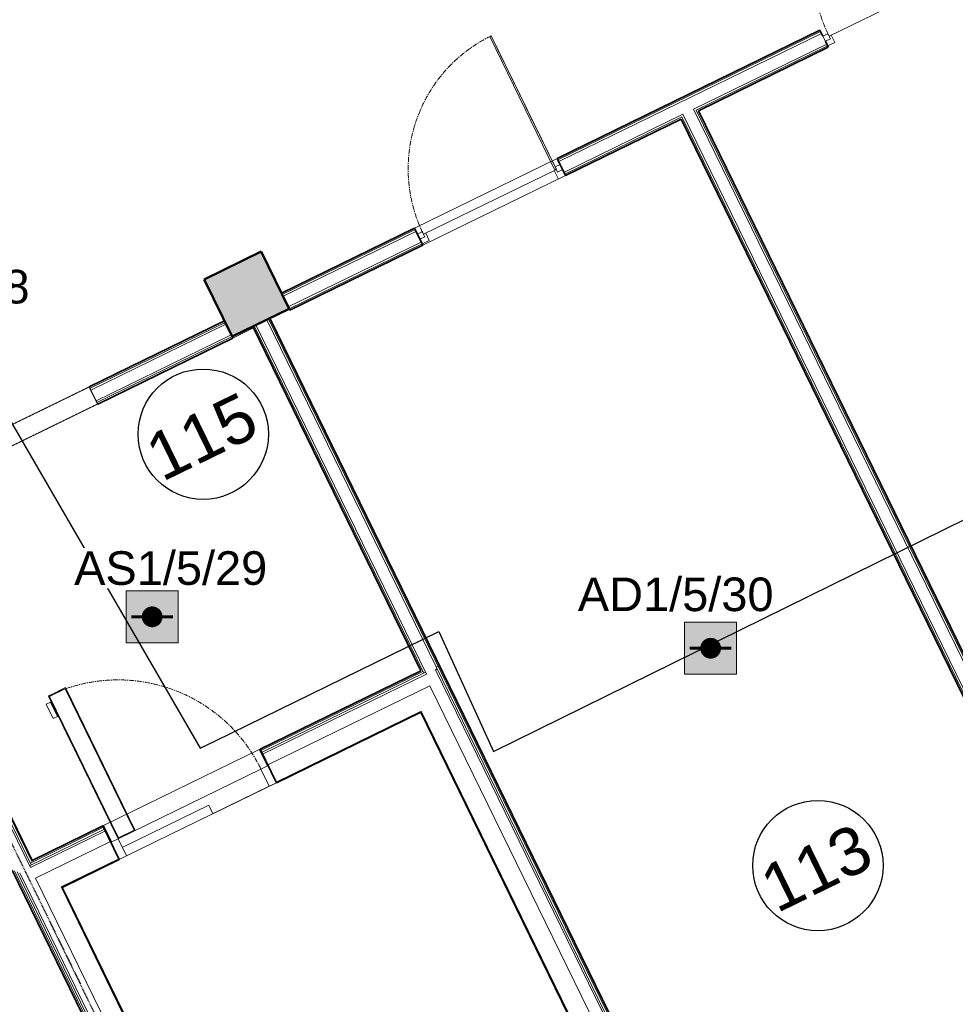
# Model space of a CAD drawing. Header units: millimetres. Extents: x -197461 to 862495, y -970068 to 63888.
# Tile 153 of 253: x -124721 to -118834, y -170077 to -163881. Entities that reach past the tile are written whole.
import ezdxf

# ---------------------------------------------------------------- set-up
doc = ezdxf.new("R2010")
doc.units = ezdxf.units.MM
for name, pattern in [('CENTER', [50.8, 31.75, -6.35, 6.35, -6.35]), ('HIDDEN', [9.525, 6.35, -3.175]), ('Overhead', [3.96875, 2.38125, -1.5875])]:
    doc.linetypes.add(name, pattern=pattern)
doc.layers.get('0').update_dxf_attribs({"linetype": 'CONTINUOUS'})
for name, color, linetype, lineweight in [('A-AREA-IDEN', 252, 'CONTINUOUS', 25), ('A-DETL', 90, 'CONTINUOUS', 5), ('A-DETL-GENF', 92, 'CONTINUOUS', 5), ('A-DETL-MEDM', 33, 'CONTINUOUS', 25), ('A-Door', 252, 'CONTINUOUS', 0), ('A-FLOR', 192, 'CONTINUOUS', 5), ('A-GLAZ', 151, 'CONTINUOUS', 5), ('A-Wall', 252, 'CONTINUOUS', 0), ('G-IMPT', 8, 'CONTINUOUS', 5), ('I-WALL', 2, 'CONTINUOUS', 18), ('S-Cols', 52, 'CONTINUOUS', 0)]:
    doc.layers.add(name, color=color, linetype=linetype, lineweight=lineweight)
doc.layers.add('UAS', color=240, linetype='CONTINUOUS')
doc.styles.add('ARIAL', font='arialbd.ttf')
doc.styles.add('Arial_3', font='arial.ttf', dxfattribs={"height": 300})

# ---------------------------------------------------------------- blocks, each defined once
blk = doc.blocks.new('PBL_BIOR_stiklotas_GEZE_02 - BIOR 1000 x 2100mm BIOR 1000 x 2100mm labratorija 1-4011941-Pirmā stāva plāns uz atzīmes 0_000 M1-150')
at = {"layer": 'A-Door'}
for p, q in [((455, 5), (455, 935)), ((465, 935), (455, 935)), ((465, 5), (465, 935)), ((-465, 18), (-500, 18)), ((-465, -18), (-465, 18)), ((465, 5), (455, 5)), ((500, 18), (465, 18)), ((465, 18), (465, -18)), ((-500, -18), (-465, -18)), ((465, -18), (500, -18))]:
    blk.add_line(p, q, dxfattribs=at)
at = {"layer": 'A-Door', "color": 250, "linetype": 'CENTER', "lineweight": 5}
blk.add_line((465, 5), (465, 935), dxfattribs=at)
blk.add_arc((465, 5), 930, 90, 180, dxfattribs=at)
blk = doc.blocks.new('PBL_BIOR_stiklotas_GEZE_02 - BIOR 1000 x 2100mm BIOR 1000 x 2100mm labratorija 2-4011961-Pirmā stāva plāns uz atzīmes 0_000 M1-150')
at = {"layer": 'A-Door'}
for p, q in [((455, 5), (455, 935)), ((465, 935), (455, 935)), ((465, 5), (465, 935)), ((-465, 18), (-500, 18)), ((-500, 18), (-500, -18)), ((-465, -18), (-465, 18)), ((465, 5), (455, 5)), ((500, 18), (465, 18)), ((465, 18), (465, -18)), ((500, -18), (500, 18)), ((-500, -18), (-465, -18)), ((465, -18), (500, -18))]:
    blk.add_line(p, q, dxfattribs=at)
at = {"layer": 'A-Door', "color": 250, "linetype": 'CENTER', "lineweight": 5}
blk.add_line((465, 5), (465, 935), dxfattribs=at)
blk.add_arc((465, 5), 930, 90, 180, dxfattribs=at)
blk = doc.blocks.new('Door-Opening - 1300x2100-3537063-Pirmā stāva plāns uz atzīmes 0_000 M1-150')
at = {"layer": 'A-DETL-GENF', "linetype": 'Overhead'}
for p, q in [((641.8, 60), (-658.2, 60)), ((-658.2, -60), (641.8, -60))]:
    blk.add_line(p, q, dxfattribs=at)
at = {"layer": 'A-DETL-MEDM'}
for p, q in [((-658.2, 60), (-658.2, -60)), ((641.8, -60), (641.8, 60))]:
    blk.add_line(p, q, dxfattribs=at)
blk = doc.blocks.new('SchueCal_Schueco_AWS-75-BS-SI__Family-02_Type 2_5080x1480 - Schueco_AWS-75-BS-SI__Family-02__Type 2-3433120-Pirmā stāva plāns uz atzīmes 0_000 M1-150')
at = {"layer": 'G-IMPT'}
for p, q in [((-2457.2, 19), (-2457.2, -17.5)), ((-2457.2, 19), (-1352.3, 19)), ((-1352.3, 19), (-1352.3, -17.5)), ((-1339.3, -17.5), (-1339.3, 30.5)), ((-1315.3, 30.5), (-1315.3, -17.5)), ((1315.3, -17.5), (1315.3, 30.5)), ((1339.3, 30.5), (1339.3, -17.5)), ((1352.3, 19), (1352.3, -17.5)), ((1352.3, 19), (2457.2, 19)), ((2457.2, 19), (2457.2, -17.5)), ((-2540, -27.5), (-2540, -102.5)), ((-2540, -27.5), (-97, -27.5)), ((-2540, -102.5), (-2540, -27.5)), ((-2501, -22), (-2501, -17.5)), ((-2501, -17.5), (-2501, -22)), ((-2501, -17.5), (-1308.5, -17.5)), ((-2501, -22), (-1308.5, -22)), ((-2481.1, -27.5), (-2481.1, -22)), ((-2481.1, -22), (-2481.1, -27.5)), ((-1341.8, -17.5), (-1341.8, -8.5)), ((-1341.8, -8.5), (-1341.8, -17.5)), ((-1341.8, -17.5), (-1341.8, -8.5)), ((-1341.8, -8.5), (-1312.8, -8.5)), ((-1340.3, -8.5), (-1341.8, -8.5)), ((-1338.4, -8.5), (-1339.3, -8.5)), ((-1328.4, -22), (-1328.4, -27.5)), ((-1328.4, -22), (-1328.4, -27.5)), ((-1315.3, -8.5), (-1316.2, -8.5)), ((-1312.8, -8.5), (-1312.8, -17.5)), ((-1312.8, -8.5), (-1312.8, -17.5)), ((-1312.8, -8.5), (-1312.8, -17.5)), ((-1308.5, -22), (-1308.5, -17.5)), ((-1308.5, -17.5), (-1308.5, -22)), ((-97, -27.5), (-97, -97.5)), ((-97, -97.5), (-97, -27.5)), ((-97, -27.5), (-53, -27.5)), ((-53, -27.5), (-53, -102.5)), ((53, -102.5), (53, -27.5)), ((53, -27.5), (97, -27.5)), ((97, -27.5), (97, -97.5)), ((97, -27.5), (2540, -27.5)), ((97, -27.5), (97, -97.5)), ((1308.5, -22), (1308.5, -17.5)), ((1308.5, -17.5), (1308.5, -22)), ((1308.5, -17.5), (2501, -17.5)), ((1308.5, -22), (2501, -22)), ((1312.8, -17.5), (1312.8, -8.5)), ((1312.8, -8.5), (1341.8, -8.5)), ((1312.8, -17.5), (1312.8, -8.5)), ((1312.8, -17.5), (1312.8, -8.5)), ((1316.2, -8.5), (1315.3, -8.5)), ((1328.4, -27.5), (1328.4, -22)), ((1328.4, -22), (1328.4, -27.5)), ((1339.3, -8.5), (1338.4, -8.5)), ((1341.8, -8.5), (1340.3, -8.5)), ((1341.8, -8.5), (1341.8, -17.5)), ((1341.8, -8.5), (1341.8, -17.5)), ((1341.8, -17.5), (1341.8, -8.5)), ((2481.1, -22), (2481.1, -27.5)), ((2481.1, -22), (2481.1, -27.5)), ((2501, -22), (2501, -17.5)), ((2501, -17.5), (2501, -22)), ((2540, -102.5), (2540, -27.5)), ((2540, -27.5), (2540, -102.5)), ((-137.5, -102.5), (-2540, -102.5)), ((-2540, -102.5), (-1296.5, -102.5)), ((-2403, -104.5), (-2403, -102.5)), ((-2399, -108.5), (-2403, -104.5)), ((-2403, -104.5), (-2358, -104.5)), ((-2399, -108.5), (-2362, -108.5)), ((-2362, -108.5), (-2358, -104.5)), ((-2358, -102.5), (-2358, -104.5)), ((-1451.5, -104.5), (-1451.5, -102.5)), ((-1447.5, -108.5), (-1451.5, -104.5)), ((-1451.5, -104.5), (-1406.5, -104.5)), ((-1447.5, -108.5), (-1410.5, -108.5)), ((-1410.5, -108.5), (-1406.5, -104.5)), ((-1406.5, -102.5), (-1406.5, -104.5)), ((-1296.5, -102.5), (-63, -102.5)), ((-1186.5, -104.5), (-1186.5, -102.5)), ((-1182.5, -108.5), (-1186.5, -104.5)), ((-1186.5, -104.5), (-1141.5, -104.5)), ((-1182.5, -108.5), (-1145.5, -108.5)), ((-1145.5, -108.5), (-1141.5, -104.5)), ((-1141.5, -102.5), (-1141.5, -104.5)), ((-235, -104.5), (-235, -102.5)), ((-231, -108.5), (-235, -104.5)), ((-235, -104.5), (-190, -104.5)), ((-231, -108.5), (-194, -108.5)), ((-194, -108.5), (-190, -104.5)), ((-190, -102.5), (-190, -104.5)), ((-97, -97.5), (-137.5, -97.5)), ((-137.5, -97.5), (-137.5, -102.5)), ((-137.5, -102.5), (-137.5, -97.5)), ((-137.5, -97.5), (-97, -97.5)), ((-53, -102.5), (-137.5, -102.5)), ((137.5, -102.5), (53, -102.5)), ((63, -102.5), (1296.5, -102.5)), ((97, -97.5), (137.5, -97.5)), ((97, -97.5), (137.5, -97.5)), ((137.5, -97.5), (137.5, -102.5)), ((137.5, -97.5), (137.5, -102.5)), ((137.5, -102.5), (2540, -102.5)), ((190, -104.5), (190, -102.5)), ((194, -108.5), (190, -104.5)), ((190, -104.5), (235, -104.5)), ((194, -108.5), (231, -108.5)), ((231, -108.5), (235, -104.5)), ((235, -102.5), (235, -104.5)), ((1141.5, -104.5), (1141.5, -102.5)), ((1145.5, -108.5), (1141.5, -104.5)), ((1141.5, -104.5), (1186.5, -104.5)), ((1145.5, -108.5), (1182.5, -108.5)), ((1182.5, -108.5), (1186.5, -104.5)), ((1186.5, -102.5), (1186.5, -104.5)), ((1296.5, -102.5), (2540, -102.5)), ((1406.5, -104.5), (1406.5, -102.5)), ((1410.5, -108.5), (1406.5, -104.5)), ((1406.5, -104.5), (1451.5, -104.5)), ((1410.5, -108.5), (1447.5, -108.5)), ((1447.5, -108.5), (1451.5, -104.5)), ((1451.5, -102.5), (1451.5, -104.5)), ((2358, -104.5), (2358, -102.5)), ((2362, -108.5), (2358, -104.5)), ((2358, -104.5), (2403, -104.5)), ((2362, -108.5), (2399, -108.5)), ((2399, -108.5), (2403, -104.5)), ((2403, -102.5), (2403, -104.5))]:
    blk.add_line(p, q, dxfattribs=at)
at = {"layer": 'G-IMPT', "flags": 128}
for points in [[(-1339.3, 30.5), (-1335.8, 39), (-1327.3, 42.5)], [(-1327.3, 42.5), (-1335.8, 39), (-1339.3, 30.5)], [(-1315.3, 30.5), (-1318.8, 39), (-1327.3, 42.5)], [(-1327.3, 42.5), (-1318.8, 39), (-1315.3, 30.5)], [(1315.3, 30.5), (1318.8, 39), (1327.3, 42.5)], [(1327.3, 42.5), (1318.8, 39), (1315.3, 30.5)], [(1339.3, 30.5), (1335.8, 39), (1327.3, 42.5)], [(1327.3, 42.5), (1335.8, 39), (1339.3, 30.5)], [(-2397.8, -106.5), (-2397.8, -106.5), (-2397.8, -106.6), (-2397.8, -106.6), (-2397.8, -106.7), (-2397.8, -106.7), (-2397.8, -106.7), (-2397.8, -106.8), (-2397.8, -106.8), (-2397.8, -106.9), (-2397.8, -106.9), (-2397.8, -106.9), (-2397.9, -107), (-2397.9, -107), (-2397.9, -107), (-2397.9, -107.1), (-2397.9, -107.1), (-2398, -107.1), (-2398, -107.2), (-2398, -107.2), (-2398.1, -107.2), (-2398.1, -107.2), (-2398.1, -107.3), (-2398.1, -107.3), (-2398.2, -107.3), (-2398.2, -107.3), (-2398.2, -107.4), (-2398.3, -107.4), (-2398.3, -107.4), (-2398.4, -107.4), (-2398.4, -107.4), (-2398.4, -107.4), (-2398.5, -107.5), (-2398.5, -107.5), (-2398.5, -107.5), (-2398.6, -107.5), (-2398.6, -107.5)], [(-2362.4, -107.5), (-2362.4, -107.5), (-2362.5, -107.5), (-2362.5, -107.5), (-2362.6, -107.5), (-2362.6, -107.4), (-2362.6, -107.4), (-2362.7, -107.4), (-2362.7, -107.4), (-2362.7, -107.4), (-2362.8, -107.4), (-2362.8, -107.3), (-2362.8, -107.3), (-2362.9, -107.3), (-2362.9, -107.3), (-2362.9, -107.2), (-2363, -107.2), (-2363, -107.2), (-2363, -107.1), (-2363, -107.1), (-2363.1, -107.1), (-2363.1, -107), (-2363.1, -107), (-2363.1, -107), (-2363.1, -106.9), (-2363.2, -106.9), (-2363.2, -106.9), (-2363.2, -106.8), (-2363.2, -106.8), (-2363.2, -106.8), (-2363.2, -106.7), (-2363.2, -106.7), (-2363.2, -106.6), (-2363.2, -106.6), (-2363.2, -106.6), (-2363.2, -106.5), (-2363.2, -106.5)], [(-1446.3, -106.5), (-1446.3, -106.5), (-1446.3, -106.6), (-1446.3, -106.6), (-1446.3, -106.7), (-1446.3, -106.7), (-1446.3, -106.7), (-1446.3, -106.8), (-1446.3, -106.8), (-1446.3, -106.9), (-1446.3, -106.9), (-1446.3, -106.9), (-1446.4, -107), (-1446.4, -107), (-1446.4, -107), (-1446.4, -107.1), (-1446.4, -107.1), (-1446.5, -107.1), (-1446.5, -107.2), (-1446.5, -107.2), (-1446.6, -107.2), (-1446.6, -107.2), (-1446.6, -107.3), (-1446.6, -107.3), (-1446.7, -107.3), (-1446.7, -107.3), (-1446.7, -107.4), (-1446.8, -107.4), (-1446.8, -107.4), (-1446.9, -107.4), (-1446.9, -107.4), (-1446.9, -107.4), (-1447, -107.5), (-1447, -107.5), (-1447, -107.5), (-1447.1, -107.5), (-1447.1, -107.5)], [(-1410.9, -107.5), (-1410.9, -107.5), (-1411, -107.5), (-1411, -107.5), (-1411.1, -107.5), (-1411.1, -107.4), (-1411.1, -107.4), (-1411.2, -107.4), (-1411.2, -107.4), (-1411.2, -107.4), (-1411.3, -107.4), (-1411.3, -107.3), (-1411.3, -107.3), (-1411.4, -107.3), (-1411.4, -107.3), (-1411.4, -107.2), (-1411.5, -107.2), (-1411.5, -107.2), (-1411.5, -107.1), (-1411.5, -107.1), (-1411.6, -107.1), (-1411.6, -107), (-1411.6, -107), (-1411.6, -107), (-1411.6, -106.9), (-1411.7, -106.9), (-1411.7, -106.9), (-1411.7, -106.8), (-1411.7, -106.8), (-1411.7, -106.8), (-1411.7, -106.7), (-1411.7, -106.7), (-1411.7, -106.6), (-1411.7, -106.6), (-1411.7, -106.6), (-1411.7, -106.5), (-1411.7, -106.5)], [(-1181.3, -106.5), (-1181.3, -106.5), (-1181.3, -106.6), (-1181.3, -106.6), (-1181.3, -106.7), (-1181.3, -106.7), (-1181.3, -106.7), (-1181.3, -106.8), (-1181.3, -106.8), (-1181.3, -106.9), (-1181.3, -106.9), (-1181.3, -106.9), (-1181.4, -107), (-1181.4, -107), (-1181.4, -107), (-1181.4, -107.1), (-1181.4, -107.1), (-1181.5, -107.1), (-1181.5, -107.2), (-1181.5, -107.2), (-1181.6, -107.2), (-1181.6, -107.2), (-1181.6, -107.3), (-1181.6, -107.3), (-1181.7, -107.3), (-1181.7, -107.3), (-1181.7, -107.4), (-1181.8, -107.4), (-1181.8, -107.4), (-1181.9, -107.4), (-1181.9, -107.4), (-1181.9, -107.4), (-1182, -107.5), (-1182, -107.5), (-1182, -107.5), (-1182.1, -107.5), (-1182.1, -107.5)], [(-1145.9, -107.5), (-1145.9, -107.5), (-1146, -107.5), (-1146, -107.5), (-1146.1, -107.5), (-1146.1, -107.4), (-1146.1, -107.4), (-1146.2, -107.4), (-1146.2, -107.4), (-1146.2, -107.4), (-1146.3, -107.4), (-1146.3, -107.3), (-1146.3, -107.3), (-1146.4, -107.3), (-1146.4, -107.3), (-1146.4, -107.2), (-1146.5, -107.2), (-1146.5, -107.2), (-1146.5, -107.1), (-1146.5, -107.1), (-1146.6, -107.1), (-1146.6, -107), (-1146.6, -107), (-1146.6, -107), (-1146.6, -106.9), (-1146.7, -106.9), (-1146.7, -106.9), (-1146.7, -106.8), (-1146.7, -106.8), (-1146.7, -106.8), (-1146.7, -106.7), (-1146.7, -106.7), (-1146.7, -106.6), (-1146.7, -106.6), (-1146.7, -106.6), (-1146.7, -106.5), (-1146.7, -106.5)], [(-229.8, -106.5), (-229.8, -106.5), (-229.8, -106.6), (-229.8, -106.6), (-229.8, -106.7), (-229.8, -106.7), (-229.8, -106.7), (-229.8, -106.8), (-229.8, -106.8), (-229.8, -106.9), (-229.8, -106.9), (-229.8, -106.9), (-229.9, -107), (-229.9, -107), (-229.9, -107), (-229.9, -107.1), (-229.9, -107.1), (-230, -107.1), (-230, -107.2), (-230, -107.2), (-230.1, -107.2), (-230.1, -107.2), (-230.1, -107.3), (-230.1, -107.3), (-230.2, -107.3), (-230.2, -107.3), (-230.2, -107.4), (-230.3, -107.4), (-230.3, -107.4), (-230.4, -107.4), (-230.4, -107.4), (-230.4, -107.4), (-230.5, -107.5), (-230.5, -107.5), (-230.5, -107.5), (-230.6, -107.5), (-230.6, -107.5)], [(-194.4, -107.5), (-194.4, -107.5), (-194.5, -107.5), (-194.5, -107.5), (-194.6, -107.5), (-194.6, -107.4), (-194.6, -107.4), (-194.7, -107.4), (-194.7, -107.4), (-194.7, -107.4), (-194.8, -107.4), (-194.8, -107.3), (-194.8, -107.3), (-194.9, -107.3), (-194.9, -107.3), (-194.9, -107.2), (-195, -107.2), (-195, -107.2), (-195, -107.1), (-195, -107.1), (-195.1, -107.1), (-195.1, -107), (-195.1, -107), (-195.1, -107), (-195.1, -106.9), (-195.2, -106.9), (-195.2, -106.9), (-195.2, -106.8), (-195.2, -106.8), (-195.2, -106.8), (-195.2, -106.7), (-195.2, -106.7), (-195.2, -106.6), (-195.2, -106.6), (-195.2, -106.6), (-195.2, -106.5), (-195.2, -106.5)], [(195.2, -106.5), (195.2, -106.5), (195.2, -106.6), (195.2, -106.6), (195.2, -106.7), (195.2, -106.7), (195.2, -106.7), (195.2, -106.8), (195.2, -106.8), (195.2, -106.9), (195.2, -106.9), (195.2, -106.9), (195.1, -107), (195.1, -107), (195.1, -107), (195.1, -107.1), (195.1, -107.1), (195, -107.1), (195, -107.2), (195, -107.2), (194.9, -107.2), (194.9, -107.2), (194.9, -107.3), (194.9, -107.3), (194.8, -107.3), (194.8, -107.3), (194.8, -107.4), (194.7, -107.4), (194.7, -107.4), (194.6, -107.4), (194.6, -107.4), (194.6, -107.4), (194.5, -107.5), (194.5, -107.5), (194.5, -107.5), (194.4, -107.5), (194.4, -107.5)], [(230.6, -107.5), (230.6, -107.5), (230.5, -107.5), (230.5, -107.5), (230.4, -107.5), (230.4, -107.4), (230.4, -107.4), (230.3, -107.4), (230.3, -107.4), (230.3, -107.4), (230.2, -107.4), (230.2, -107.3), (230.2, -107.3), (230.1, -107.3), (230.1, -107.3), (230.1, -107.2), (230, -107.2), (230, -107.2), (230, -107.1), (230, -107.1), (229.9, -107.1), (229.9, -107), (229.9, -107), (229.9, -107), (229.9, -106.9), (229.8, -106.9), (229.8, -106.9), (229.8, -106.8), (229.8, -106.8), (229.8, -106.8), (229.8, -106.7), (229.8, -106.7), (229.8, -106.6), (229.8, -106.6), (229.8, -106.6), (229.8, -106.5), (229.8, -106.5)], [(1146.7, -106.5), (1146.7, -106.5), (1146.7, -106.6), (1146.7, -106.6), (1146.7, -106.7), (1146.7, -106.7), (1146.7, -106.7), (1146.7, -106.8), (1146.7, -106.8), (1146.7, -106.9), (1146.7, -106.9), (1146.7, -106.9), (1146.6, -107), (1146.6, -107), (1146.6, -107), (1146.6, -107.1), (1146.6, -107.1), (1146.5, -107.1), (1146.5, -107.2), (1146.5, -107.2), (1146.4, -107.2), (1146.4, -107.2), (1146.4, -107.3), (1146.4, -107.3), (1146.3, -107.3), (1146.3, -107.3), (1146.3, -107.4), (1146.2, -107.4), (1146.2, -107.4), (1146.1, -107.4), (1146.1, -107.4), (1146.1, -107.4), (1146, -107.5), (1146, -107.5), (1146, -107.5), (1145.9, -107.5), (1145.9, -107.5)], [(1182.1, -107.5), (1182.1, -107.5), (1182, -107.5), (1182, -107.5), (1181.9, -107.5), (1181.9, -107.4), (1181.9, -107.4), (1181.8, -107.4), (1181.8, -107.4), (1181.8, -107.4), (1181.7, -107.4), (1181.7, -107.3), (1181.7, -107.3), (1181.6, -107.3), (1181.6, -107.3), (1181.6, -107.2), (1181.5, -107.2), (1181.5, -107.2), (1181.5, -107.1), (1181.5, -107.1), (1181.4, -107.1), (1181.4, -107), (1181.4, -107), (1181.4, -107), (1181.4, -106.9), (1181.3, -106.9), (1181.3, -106.9), (1181.3, -106.8), (1181.3, -106.8), (1181.3, -106.8), (1181.3, -106.7), (1181.3, -106.7), (1181.3, -106.6), (1181.3, -106.6), (1181.3, -106.6), (1181.3, -106.5), (1181.3, -106.5)], [(1411.7, -106.5), (1411.7, -106.5), (1411.7, -106.6), (1411.7, -106.6), (1411.7, -106.7), (1411.7, -106.7), (1411.7, -106.7), (1411.7, -106.8), (1411.7, -106.8), (1411.7, -106.9), (1411.7, -106.9), (1411.7, -106.9), (1411.6, -107), (1411.6, -107), (1411.6, -107), (1411.6, -107.1), (1411.6, -107.1), (1411.5, -107.1), (1411.5, -107.2), (1411.5, -107.2), (1411.4, -107.2), (1411.4, -107.2), (1411.4, -107.3), (1411.4, -107.3), (1411.3, -107.3), (1411.3, -107.3), (1411.3, -107.4), (1411.2, -107.4), (1411.2, -107.4), (1411.1, -107.4), (1411.1, -107.4), (1411.1, -107.4), (1411, -107.5), (1411, -107.5), (1411, -107.5), (1410.9, -107.5), (1410.9, -107.5)], [(1447.1, -107.5), (1447.1, -107.5), (1447, -107.5), (1447, -107.5), (1446.9, -107.5), (1446.9, -107.4), (1446.9, -107.4), (1446.8, -107.4), (1446.8, -107.4), (1446.8, -107.4), (1446.7, -107.4), (1446.7, -107.3), (1446.7, -107.3), (1446.6, -107.3), (1446.6, -107.3), (1446.6, -107.2), (1446.5, -107.2), (1446.5, -107.2), (1446.5, -107.1), (1446.5, -107.1), (1446.4, -107.1), (1446.4, -107), (1446.4, -107), (1446.4, -107), (1446.4, -106.9), (1446.3, -106.9), (1446.3, -106.9), (1446.3, -106.8), (1446.3, -106.8), (1446.3, -106.8), (1446.3, -106.7), (1446.3, -106.7), (1446.3, -106.6), (1446.3, -106.6), (1446.3, -106.6), (1446.3, -106.5), (1446.3, -106.5)], [(2363.2, -106.5), (2363.2, -106.5), (2363.2, -106.6), (2363.2, -106.6), (2363.2, -106.7), (2363.2, -106.7), (2363.2, -106.7), (2363.2, -106.8), (2363.2, -106.8), (2363.2, -106.9), (2363.2, -106.9), (2363.2, -106.9), (2363.1, -107), (2363.1, -107), (2363.1, -107), (2363.1, -107.1), (2363.1, -107.1), (2363, -107.1), (2363, -107.2), (2363, -107.2), (2362.9, -107.2), (2362.9, -107.2), (2362.9, -107.3), (2362.9, -107.3), (2362.8, -107.3), (2362.8, -107.3), (2362.8, -107.4), (2362.7, -107.4), (2362.7, -107.4), (2362.6, -107.4), (2362.6, -107.4), (2362.6, -107.4), (2362.5, -107.5), (2362.5, -107.5), (2362.5, -107.5), (2362.4, -107.5), (2362.4, -107.5)], [(2398.6, -107.5), (2398.6, -107.5), (2398.5, -107.5), (2398.5, -107.5), (2398.4, -107.5), (2398.4, -107.4), (2398.4, -107.4), (2398.3, -107.4), (2398.3, -107.4), (2398.3, -107.4), (2398.2, -107.4), (2398.2, -107.3), (2398.2, -107.3), (2398.1, -107.3), (2398.1, -107.3), (2398.1, -107.2), (2398, -107.2), (2398, -107.2), (2398, -107.1), (2398, -107.1), (2397.9, -107.1), (2397.9, -107), (2397.9, -107), (2397.9, -107), (2397.9, -106.9), (2397.8, -106.9), (2397.8, -106.9), (2397.8, -106.8), (2397.8, -106.8), (2397.8, -106.8), (2397.8, -106.7), (2397.8, -106.7), (2397.8, -106.6), (2397.8, -106.6), (2397.8, -106.6), (2397.8, -106.5), (2397.8, -106.5)]]:
    blk.add_lwpolyline(points, dxfattribs=at)
blk = doc.blocks.new('SchueCal_Schueco_AWS-75-BS-SI__Family-02_Type 2_5080x1480 - Type 2-3433123-Pirmā stāva plāns uz atzīmes 0_000 M1-150')
blk.add_blockref('SchueCal_Schueco_AWS-75-BS-SI__Family-02_Type 2_5080x1480 - Schueco_AWS-75-BS-SI__Family-02__Type 2-3433120-Pirmā stāva plāns uz atzīmes 0_000 M1-150', (0, 0))
blk = doc.blocks.new('PBL durvis_saldetava - BIOR SALDĒTAVA 1100x2100-4007308-Pirmā stāva plāns uz atzīmes 0_000 M1-150')
at = {"layer": 'A-Door'}
for p, q in [((-550, 117.5), (-500, 117.5)), ((500, 117.5), (-500, 117.5)), ((-500, 117.5), (-500, -2.5)), ((500, -2.5), (500, 117.5)), ((500, 117.5), (550, 117.5)), ((-545, -2.5), (-545, -117.5)), ((-500, -2.5), (-545, -2.5)), ((500, -2.5), (-500, -2.5)), ((380, -2.5), (380, -1002.5)), ((500, -2.5), (380, -2.5)), ((495, -7.5), (385, -7.5)), ((385, -7.5), (385, -997.5)), ((495, -7.5), (495, -997.5)), ((500, -2.5), (500, -1002.5)), ((545, -2.5), (500, -2.5)), ((545, -117.5), (545, -2.5)), ((-545, -117.5), (-550, -117.5)), ((-545, -117.5), (545, -117.5)), ((550, -117.5), (545, -117.5)), ((535, -862.5), (505, -862.5)), ((505, -862.5), (505, -962.5)), ((535, -962.5), (535, -862.5)), ((505, -962.5), (535, -962.5)), ((500, -1002.5), (380, -1002.5)), ((495, -997.5), (385, -997.5))]:
    blk.add_line(p, q, dxfattribs=at)
at = {"layer": 'A-Door', "color": 250, "linetype": 'CENTER', "lineweight": 5}
blk.add_line((500, -2.5), (500, -1002.5), dxfattribs=at)
blk.add_arc((500, -2.5), 1000, 180, 270, dxfattribs=at)
blk = doc.blocks.new('PBL_telpnu_numeracija_0001 - PBL telpas NUMERĀCIJA-1342367-Pirmā stāva plāns uz atzīmes 0_000 M1-150')
at = {"layer": 'A-AREA-IDEN'}
blk.add_circle((0.034, 0.024), 2.733, dxfattribs=at)
blk = doc.blocks.new('AD-proj')
at = {"lineweight": 5}
blk.add_lwpolyline([(-250, -250), (250, -250), (250, 250), (-250, 250)], close=True, dxfattribs=at)
at = {"const_width": 100}
blk.add_lwpolyline([(-50, 0, 1), (50, 0, 1)], format="xyb", close=True, dxfattribs=at)
at = {"const_width": 30}
blk.add_lwpolyline([(-200, 0), (200, 0)], dxfattribs=at)

msp = doc.modelspace()

# ---------------------------------------------------------------- hatches: boundary and pattern name
at = {"layer": 'S-Cols', "true_color": 0x636466}
msp.add_hatch(color=251, dxfattribs=at).paths.add_polyline_path([(-123025.4447, -165699.82906), (-123200.95274, -165340.38932), (-123560.39248, -165515.89736), (-123384.88444, -165875.3371)], flags=0)
at = {"layer": 'UAS', "lineweight": 50, "true_color": 0xffffff}
h = msp.add_hatch(color=7, dxfattribs=at)
h.dxf.hatch_style = 1
h.paths.add_polyline_path([(-123920.22993, -167638.59358), (-123854.75899, -167638.59358, 1)], flags=16)
h.paths.add_polyline_path([(-123723.81712, -167802.27093), (-123723.81712, -167474.91624), (-124051.17181, -167474.91624), (-124051.17181, -167802.27093)])
h = msp.add_hatch(color=7, dxfattribs=at)
h.dxf.hatch_style = 1
h.paths.add_polyline_path([(-120406.46276, -167836.13481), (-120340.99182, -167836.13481, 1)], flags=16)
h.paths.add_polyline_path([(-120210.04995, -167999.81216), (-120210.04995, -167672.45746), (-120537.40464, -167672.45746), (-120537.40464, -167999.81216)])

# ---------------------------------------------------------------- linework, layer by layer
at = {"layer": 'A-DETL', "color": 252, "linetype": 'HIDDEN', "lineweight": 25, "true_color": 0x939598}
msp.add_line((-125780.00142, -167000.31644), (-120119.86717, -178592.24813), dxfattribs=at)
at = {"layer": 'A-FLOR', "color": 251, "true_color": 0x636466}
for p, q in [((-119628.20382, -163985.37456), (-118792.50642, -163577.31837)), ((-119614.72483, -163978.79301), (-119592.78632, -164023.72298)), ((-119592.78632, -164023.72298), (-119637.71629, -164045.66148)), ((-122180.22599, -165231.48163), (-121344.52859, -164823.42544)), ((-121331.68137, -164883.92296), (-121358.00758, -164830.007)), ((-122166.747, -165224.90008), (-122144.80849, -165269.83005)), ((-122144.80849, -165269.83005), (-122189.73846, -165291.76855)), ((-123250.19984, -165820.70143), (-123380.49674, -165884.32309)), ((-122197.02733, -168239.69065), (-123505.62729, -168877.76341)), ((-124192.81305, -168951.7859), (-123213.33975, -168473.5265)), ((-123531.79085, -168824.10552), (-124075.60462, -169089.26888)), ((-123505.62729, -168877.76341), (-123531.79085, -168824.10552))]:
    msp.add_line(p, q, dxfattribs=at)
at = {"layer": 'A-Wall', "color": 251, "lineweight": 5, "true_color": 0x636466}
for p, q in [((-121335.01611, -164763.13852), (-119681.5933, -163955.80155)), ((-121329.53149, -164774.37101), (-119676.10867, -163967.03404)), ((-120481.15366, -164443.58642), (-119643.20092, -164034.42899)), ((-120464.43654, -164449.33429), (-119637.71629, -164045.66148)), ((-121296.62373, -164841.76597), (-120548.54861, -164476.49418)), ((-121291.1391, -164852.99846), (-120554.29647, -164493.2113)), ((-117879.99273, -169970.17437), (-120554.29647, -164493.2113)), ((-117868.76024, -169964.68974), (-120548.54861, -164476.49418)), ((-117801.36529, -169931.78199), (-120481.15366, -164443.58642)), ((-117790.1328, -169926.29736), (-120464.43654, -164449.33429)), ((-123069.32171, -165609.96913), (-122233.61547, -165201.90862)), ((-123063.83709, -165621.20162), (-122228.13084, -165213.14111)), ((-123030.92933, -165688.59657), (-122195.22309, -165280.53606)), ((-123025.4447, -165699.82906), (-122189.73846, -165291.76855)), ((-124278.70872, -166200.49131), (-123428.76145, -165785.47716)), ((-123166.97108, -165768.94155), (-120580.42438, -171066.17855)), ((-123155.73858, -165763.45692), (-120569.19189, -171060.69393)), ((-124273.2241, -166211.7238), (-123423.27683, -165796.70966)), ((-123245.59852, -165807.33393), (-122178.29328, -167993.17067)), ((-123234.36603, -165801.8493), (-122161.57617, -167998.91853)), ((-124240.31634, -166279.11875), (-123390.36907, -165864.10461)), ((-124234.83171, -166290.35125), (-123384.88444, -165875.3371)), ((-125759.4144, -166951.31466), (-124653.71376, -169215.78503)), ((-125753.66653, -166934.59754), (-124647.96589, -169199.06791)), ((-125747.91867, -166917.88042), (-124642.21802, -169182.3508)), ((-122088.43335, -167949.29366), (-122099.66584, -167954.77828)), ((-122183.77791, -167981.93818), (-123204.45906, -168480.31864)), ((-122167.06079, -167987.68604), (-123198.97443, -168491.55113)), ((-122161.57617, -167998.91853), (-123193.4898, -168502.78363)), ((-122094.18121, -167966.01078), (-122105.41371, -167971.4954)), ((-120591.65687, -171071.66318), (-122105.41371, -167971.4954)), ((-122139.9009, -168071.79811), (-123160.58205, -168570.17858)), ((-120659.05182, -171104.57094), (-122139.9009, -168071.79811)), ((-122195.08041, -168232.28245), (-123107.92963, -168678.0105)), ((-120817.34231, -171053.88442), (-122195.08041, -168232.28245)), ((-124187.43372, -168974.19824), (-124659.19838, -169204.55254)), ((-124181.94909, -168985.43073), (-124653.71376, -169215.78503)), ((-124192.91835, -168962.96575), (-124653.45052, -169187.83542)), ((-124149.04134, -169052.82568), (-124620.8023, -169283.17818)), ((-124096.38893, -169160.65761), (-124460.37741, -169338.38671)), ((-123143.85646, -172540.35952), (-124754.48971, -169237.17107)), ((-123132.62095, -172534.88109), (-124737.77878, -169242.92195)), ((-123121.38544, -172529.40266), (-124721.06786, -169248.67284)), ((-123139.43409, -172321.26173), (-124620.8023, -169283.17818)), ((-123084.1951, -172160.74836), (-124460.37741, -169338.38671))]:
    msp.add_line(p, q, dxfattribs=at)
at = {"layer": 'I-WALL', "color": 251, "lineweight": 35, "true_color": 0x636466}
for p, q in [((-119685.981, -163946.81555), (-121339.40381, -164754.15253)), ((-119685.981, -163946.81555), (-119667.55266, -163984.55672)), ((-119633.32859, -164054.64747), (-120451.06284, -164453.93258)), ((-119651.75693, -164016.9063), (-119633.32859, -164054.64747)), ((-117781.14681, -169921.90966), (-120451.06284, -164453.93258)), ((-121286.7514, -164861.98445), (-120558.89477, -164506.58499)), ((-117888.97873, -169974.56207), (-120558.89477, -164506.58499)), ((-121339.40381, -164754.15253), (-121286.7514, -164861.98445)), ((-123073.70941, -165600.98313), (-122238.00317, -165192.92263)), ((-122238.00317, -165192.92263), (-122185.35076, -165300.75455)), ((-123021.057, -165708.81506), (-122185.35076, -165300.75455)), ((-123073.70941, -165600.98313), (-123021.057, -165708.81506)), ((-123433.14915, -165776.49117), (-124283.09642, -166191.50532)), ((-123380.49674, -165884.32309), (-123433.14915, -165776.49117)), ((-123146.75259, -165759.06922), (-123254.58451, -165811.72163)), ((-120560.2059, -171056.30623), (-123146.75259, -165759.06922)), ((-123254.58451, -165811.72163), (-122197.1516, -167977.33988)), ((-124230.44401, -166299.33724), (-123380.49674, -165884.32309)), ((-124642.11273, -169171.17095), (-125745.61952, -166911.19357)), ((-122197.1516, -167977.33988), (-123208.84676, -168471.33265)), ((-123105.73578, -168682.5035), (-122197.37956, -168238.96929)), ((-122197.37956, -168238.96929), (-120824.02916, -171051.58528)), ((-123208.84676, -168471.33265), (-123105.73578, -168682.5035)), ((-124197.30605, -168953.97975), (-124642.11273, -169171.17095)), ((-124094.19508, -169165.1506), (-124197.30605, -168953.97975)), ((-124453.69304, -169340.68707), (-124094.19508, -169165.1506)), ((-124767.85845, -169232.57035), (-123152.84488, -172544.74227)), ((-123081.89348, -172154.0603), (-124453.69304, -169340.68707))]:
    msp.add_line(p, q, dxfattribs=at)
at = {"layer": 'I-WALL', "color": 251, "lineweight": 5, "true_color": 0x636466}
for p, q in [((-122238.00317, -165192.92263), (-121339.40381, -164754.15253)), ((-121286.7514, -164861.98445), (-122185.35076, -165300.75455)), ((-123150.66575, -168704.442), (-124049.26511, -169143.2121))]:
    msp.add_line(p, q, dxfattribs=at)
at = {"layer": 'S-Cols', "color": 251, "lineweight": 50, "true_color": 0x636466}
for p, q in [((-123200.95274, -165340.38932), (-123560.39248, -165515.89736)), ((-123025.4447, -165699.82906), (-123200.95274, -165340.38932)), ((-123560.39248, -165515.89736), (-123384.88444, -165875.3371)), ((-123384.88444, -165875.3371), (-123025.4447, -165699.82906))]:
    msp.add_line(p, q, dxfattribs=at)
at = {"layer": 'UAS', "color": 1}
msp.add_lwpolyline([(-125621.19448, -170682.4415), (-127449.20439, -167637.71424), (-125038.3397, -166393.36026), (-125581.43995, -165294.61715), (-125448.96718, -165254.89751), (-123585.13593, -168465.85007), (-123488.421, -168418.75587), (-123488.421, -168418.75587), (-122084.31126, -167730.39339), (-121739.85666, -168484.95527), (-100898.63859, -158216.56642)], dxfattribs=at)

# ---------------------------------------------------------------- block references
at = {"layer": 'A-AREA-IDEN', "color": 251, "true_color": 0x636466, "xscale": 149.9999999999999, "yscale": 149.9999999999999, "zscale": 149.9999999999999, "rotation": 26.06501624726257}
for p in [(-123569.12945, -166494.85823), (-119702.02276, -169209.11236)]:
    msp.add_blockref('PBL_telpnu_numeracija_0001 - PBL telpas NUMERĀCIJA-1342367-Pirmā stāva plāns uz atzīmes 0_000 M1-150', p, dxfattribs=at)
at = {"layer": 'A-Door', "color": 251, "true_color": 0x636466}
for name, p, rotation in [('PBL_BIOR_stiklotas_GEZE_02 - BIOR 1000 x 2100mm BIOR 1000 x 2100mm labratorija 2-4011961-Pirmā stāva plāns uz atzīmes 0_000 M1-150', (-119210.35512, -163781.34646), 26.02543476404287), ('PBL_BIOR_stiklotas_GEZE_02 - BIOR 1000 x 2100mm BIOR 1000 x 2100mm labratorija 1-4011941-Pirmā stāva plāns uz atzīmes 0_000 M1-150', (-121762.37729, -165027.45354), 26.02543476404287), ('Door-Opening - 1300x2100-3537063-Pirmā stāva plāns uz atzīmes 0_000 M1-150', (-124848.21812, -166534.21478), 206.0254347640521), ('PBL durvis_saldetava - BIOR SALDĒTAVA 1100x2100-4007308-Pirmā stāva plāns uz atzīmes 0_000 M1-150', (-123651.52092, -168818.24163), 206.0254347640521)]:
    msp.add_blockref(name, p, dxfattribs=dict(at, rotation=rotation))
at = {"layer": 'A-GLAZ', "color": 251, "true_color": 0x636466, "rotation": 26.02543476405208}
msp.add_blockref('SchueCal_Schueco_AWS-75-BS-SI__Family-02_Type 2_5080x1480 - Type 2-3433123-Pirmā stāva plāns uz atzīmes 0_000 M1-150', (-117790.08883, -170040.3423), dxfattribs=at)
at = {"layer": 'UAS', "xscale": 0.6547093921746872, "yscale": 0.6547093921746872, "zscale": 0.6547093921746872}
for p in [(-123887.49446, -167638.59358), (-120373.72729, -167836.13481)]:
    msp.add_blockref('AD-proj', p, dxfattribs=at)

# ---------------------------------------------------------------- texts
at = {"layer": 'A-AREA-IDEN', "color": 251, "lineweight": 9, "true_color": 0x636466, "char_height": 300, "width": 865.8225, "attachment_point": 1, "rotation": 26.065016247, "style": 'Arial_3'}
for s, insert in [('115', (-123956.72187, -166522.04899)), ('113', (-120089.61518, -169236.30312))]:
    msp.add_mtext(s, dxfattribs=dict(at, insert=insert))

# ---------------------------------------------------------------- next in the draw order: texts
at = {"layer": 'UAS', "color": 251, "linetype": 'Continuous', "lineweight": 20, "true_color": 0x636466, "char_height": 211.4384766, "width": 1051.7117129, "attachment_point": 5, "style": 'ARIAL', "bg_fill": 3, "box_fill_scale": 1.1, "bg_fill_color": 256, "bg_fill_transparency": 0}
for s, insert in [('\\A1;{\\fArial|b0|i0|c186|p34;\\C1;ASS1/5/28}', (-125364.9015, -165562.38118)), ('\\A1;{\\fArial|b0|i0|c186|p34;\\C1;AS1/5/29}', (-123771.09362, -167333.08672)), ('\\A1;{\\fArial|b0|i0|c186|p34;\\C1;AD1/5/30}', (-120593.75659, -167498.39669))]:
    msp.add_mtext(s, dxfattribs=dict(at, insert=insert))

doc.saveas('drawing.dxf')
